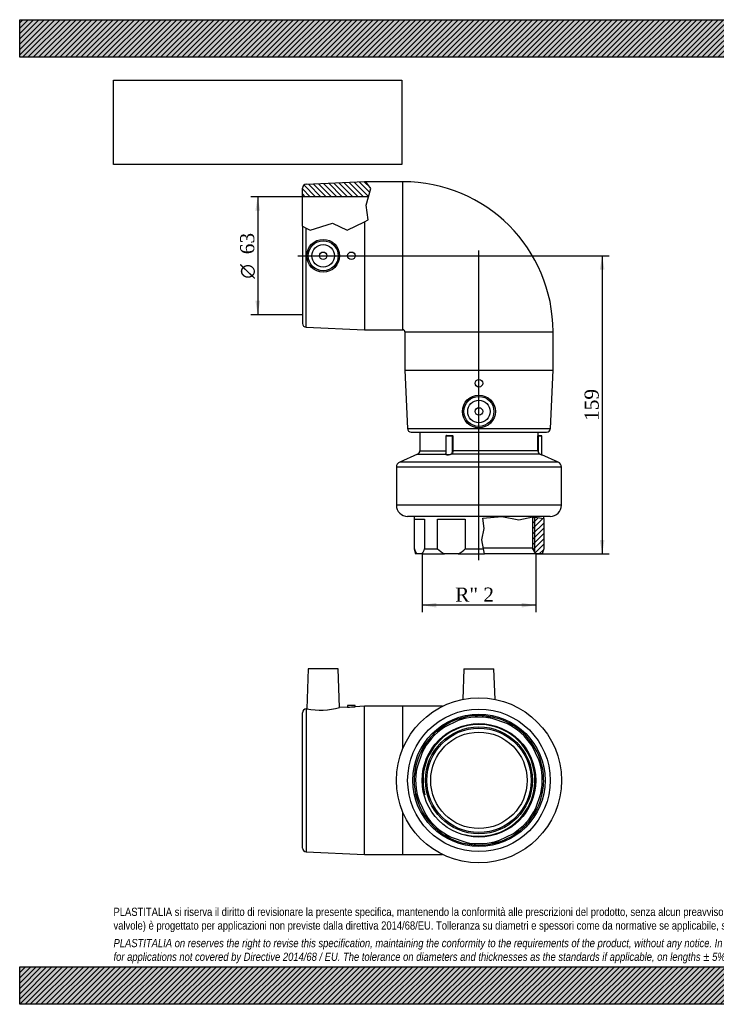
# Model space of a CAD drawing. Header units: millimetres. Extents: x 0 to 742, y 0 to 525.
# Tile 1 of 2: x 0 to 371, y 0 to 525. Entities that reach past the tile are written whole.
import ezdxf
from ezdxf.enums import TextEntityAlignment as Align
from ezdxf.lldxf.tags import DXFTag

# ---------------------------------------------------------------- set-up
doc = ezdxf.new("R2010")
doc.units = ezdxf.units.MM
doc.header["$LTSCALE"] = 2.5
for name, color, linetype in [('Default', 7, 'Continuous'), ('DV1_Default', 7, 'Continuous'), ('GE9P063C', 7, 'Continuous'), ('IOF063C', 7, 'Continuous'), ('PARTE_PE_063', 7, 'Continuous')]:
    doc.layers.add(name, color=color, linetype=linetype)
doc.styles.add('SEACAD_Solid_Edge_ANSI1_Symbols', font='semeca1.ttf')
doc.styles.add('SEACAD_Times_New_Roman', font='times.ttf')
tags = doc.linetypes.add('CENTER2', pattern=[28.575, 19.05, -3.175, 3.175, -3.175]).pattern_tags.tags
tags[10:11] = [DXFTag(74, 4), DXFTag(75, 0), DXFTag(340, '0'), DXFTag(46, 0.0), DXFTag(50, 0.0), DXFTag(44, 0.0), DXFTag(45, 0.0)]
tags[8:9] = [DXFTag(74, 4), DXFTag(75, 0), DXFTag(340, '0'), DXFTag(46, 0.0), DXFTag(50, 0.0), DXFTag(44, 0.0), DXFTag(45, 0.0)]
tags[6:7] = [DXFTag(74, 4), DXFTag(75, 0), DXFTag(340, '0'), DXFTag(46, 0.0), DXFTag(50, 0.0), DXFTag(44, 0.0), DXFTag(45, 0.0)]
tags[4:5] = [DXFTag(74, 4), DXFTag(75, 0), DXFTag(340, '0'), DXFTag(46, 0.0), DXFTag(50, 0.0), DXFTag(44, 0.0), DXFTag(45, 0.0)]
doc.dimstyles.new('ANSImm', dxfattribs={"dimtxt": 7.5, "dimasz": 7.5, "dimexe": 3.75, "dimexo": 0, "dimgap": 1.875, "dimtad": 1, "dimdsep": 46, "dimtxsty": 'SEACAD_Times_New_Roman', "dimblk1": '_SE_FILLED', "dimblk2": '_SE_FILLED', "dimsah": 1, "dimcen": 3.75, "dimazin": 0, "dimtfac": 0.85, "dimtdec": 3, "dimtofl": 0, "dimtmove": 0, "dimatfit": 3, "dimfxl": 1, "dimarcsym": 0})
picture_1 = doc.add_image_def('image1.jpg', size_in_pixel=(4302, 1260))

# ---------------------------------------------------------------- blocks, each defined once
blk = doc.blocks.new('SE')
at = {"layer": 'GE9P063C', "linetype": 'Continuous'}
h = blk.add_hatch(dxfattribs=at)
h.set_pattern_fill('LINE', scale=0.62992, angle=135, style=0)
edge = h.paths.add_edge_path()
edge.add_line((187.16, 435), (184.55, 438.63))
edge.add_line((184.55, 438.63), (183.75, 438.63))
edge.add_line((183.75, 438.63), (152.66, 437.21))
edge.add_arc((152.75, 435.22), 2, 92.6026, 180)
edge.add_line((150.75, 435.22), (150.75, 430.63))
edge.add_line((150.75, 430.63), (185.9, 430.63))
edge.add_line((185.9, 430.63), (187.16, 435))
at = {"layer": 'IOF063C', "linetype": 'Continuous'}
h = blk.add_hatch(dxfattribs=at)
h.set_pattern_fill('LINE', scale=0.62992, angle=45, style=0)
h.paths.add_polyline_path([(279.25, 259), (273.4, 259.88), (273.25, 259.85), (273.25, 243.16), (275, 240.13), (278.5, 240.13), (279.25, 242.93)])
at = {"layer": 'DV1_Default', "color": 7, "linetype": 'CENTER2'}
for p, q in [((148.29, 399.13), (246.95, 399.13)), ((244.75, 236.75), (244.75, 401.86))]:
    blk.add_line(p, q, dxfattribs=at)
at = {"layer": 'GE9P063C', "color": 7, "linetype": 'Continuous'}
for p, q in [((183.75, 438.63), (152.66, 437.21)), ((184.55, 438.63), (183.75, 438.63)), ((187.16, 435), (184.55, 438.63)), ((204.25, 438.63), (184.55, 438.63)), ((204.25, 359.63), (204.25, 438.63)), ((150.75, 430.63), (150.75, 435.22)), ((150.75, 414.82), (150.75, 430.63)), ((185.9, 430.63), (150.75, 430.63)), ((184.59, 426.09), (187.16, 435)), ((185.72, 418.23), (184.59, 426.09)), ((150.75, 414.82), (152.66, 413.84)), ((150.75, 414.82), (150.75, 363.04)), ((154.78, 412.75), (166.76, 416.51)), ((166.76, 416.51), (174.53, 412.75)), ((174.53, 412.75), (183.75, 417.27)), ((183.75, 417.27), (185.72, 418.23)), ((183.75, 417.27), (183.75, 359.63)), ((152.66, 361.04), (152.66, 413.84)), ((152.66, 413.84), (154.78, 412.75)), ((152.66, 361.04), (183.75, 359.63)), ((183.75, 359.63), (204.25, 359.63)), ((205.25, 358.63), (284.25, 358.63)), ((205.25, 358.63), (205.25, 338.13)), ((284.25, 338.13), (284.25, 358.63)), ((205.25, 338.13), (284.25, 338.13)), ((205.25, 338.13), (206.67, 307.04)), ((282.84, 307.04), (284.25, 338.13)), ((206.67, 307.04), (282.84, 307.04)), ((208.67, 305.13), (280.84, 305.13))]:
    blk.add_line(p, q, dxfattribs=at)
for centre, radius in [((161.74, 399.13), 8.75), ((161.75, 399.13), 8), ((161.75, 399.13), 6), ((161.75, 399.13), 2), ((176.75, 399.13), 2), ((244.75, 331.13), 2), ((244.75, 316.11), 8.75), ((244.75, 316.13), 8), ((244.75, 316.13), 6), ((244.75, 316.13), 2)]:
    blk.add_circle(centre, radius, dxfattribs=at)
for centre, radius, start, end in [((152.75, 435.22), 2, 92.6026, 180), ((204.25, 358.63), 80, 0, 90), ((152.75, 363.04), 2, 180, 267.3974), ((204.25, 358.63), 1, 0, 90), ((208.67, 307.13), 2, 182.6026, 270), ((280.84, 307.13), 2, 270, 357.3974)]:
    blk.add_arc(centre, radius, start, end, dxfattribs=at)
at = {"layer": 'IOF063C', "color": 7, "linetype": 'Continuous'}
for p, q in [((210.25, 260.13), (210.25, 242.93)), ((210.4, 242.93), (210.4, 258.63)), ((210.4, 258.63), (215.76, 258.63)), ((215.76, 258.63), (215.76, 242.93)), ((222.66, 242.93), (222.66, 258.63)), ((222.66, 258.63), (237.48, 258.63)), ((237.48, 258.63), (237.48, 242.93)), ((246.89, 259.25), (256.87, 260.02)), ((247.46, 253.74), (246.89, 259.25)), ((256.87, 260.02), (265.98, 258.28)), ((265.98, 258.28), (273.4, 259.88)), ((273.25, 259.85), (273.25, 243.16)), ((273.4, 259.88), (279.25, 259)), ((274.56, 240.89), (274.56, 259.85)), ((279.25, 259), (279.25, 260.13)), ((279.25, 259), (279.25, 242.93)), ((246.32, 247.73), (247.46, 253.74)), ((247.26, 242.93), (246.32, 247.73)), ((210.4, 242.93), (210.25, 242.93)), ((210.25, 242.93), (211.01, 240.13)), ((215.76, 242.93), (222.66, 242.93)), ((237.48, 242.93), (247.26, 242.93)), ((273.25, 243.16), (247.21, 243.16)), ((247.8, 240.13), (247.26, 242.93)), ((275, 240.13), (273.25, 243.16)), ((279.25, 242.93), (278.5, 240.13)), ((211.75, 240.13), (211.01, 240.13)), ((214.41, 240.13), (211.75, 240.13)), ((214.41, 240.13), (226.39, 240.13)), ((233.75, 240.13), (226.39, 240.13)), ((233.75, 240.13), (247.8, 240.13)), ((275, 240.13), (247.8, 240.13)), ((278.5, 240.13), (275, 240.13))]:
    blk.add_line(p, q, dxfattribs=at)
for centre, radius, start, end in [((222.38, 246.98), 12.65, 198.6919, 212.805), ((204.35, 246.71), 12.03, 326.8252, 341.6779), ((233.61, 253.62), 15.31, 224.3319, 241.8529), ((226.76, 253.32), 14.93, 297.9259, 315.8893)]:
    blk.add_arc(centre, radius, start, end, dxfattribs=at)
at = {"layer": 'PARTE_PE_063', "color": 7, "linetype": 'Continuous'}
for p, q in [((213.25, 305.13), (213.25, 295.13)), ((276.25, 303.23), (276.25, 305.13)), ((230.72, 303.03), (227.04, 303.03)), ((227.04, 303.03), (227.04, 293.49)), ((227.14, 303.13), (230.63, 303.13)), ((227.4, 303.23), (230.67, 303.23)), ((230.72, 295.13), (230.72, 303.03)), ((230.85, 303.03), (230.72, 303.03)), ((230.85, 303.03), (230.85, 295.13)), ((276.19, 295.13), (276.19, 303.03)), ((276.28, 303.03), (276.19, 303.03)), ((276.2, 303.23), (276.25, 303.23)), ((276.28, 303.03), (278.19, 303.03)), ((276.28, 303.03), (276.28, 295.13)), ((278.09, 303.13), (276.3, 303.13)), ((278.19, 293.04), (278.19, 303.03)), ((213.25, 295.13), (227.04, 295.13)), ((230.85, 295.13), (230.72, 295.13)), ((276.19, 295.13), (230.85, 295.13)), ((276.28, 295.13), (276.19, 295.13)), ((212.06, 293.3), (202.55, 289.13)), ((286.96, 289.13), (202.55, 289.13)), ((212.06, 293.3), (226.97, 293.3)), ((277.41, 293.3), (229.88, 293.3)), ((286.96, 289.13), (278.25, 292.95)), ((288.75, 286.38), (200.75, 286.38)), ((200.75, 286.38), (200.75, 266.13)), ((288.75, 266.13), (288.75, 286.38)), ((288.75, 266.13), (200.75, 266.13)), ((282.75, 260.13), (206.75, 260.13))]:
    blk.add_line(p, q, dxfattribs=at)
for centre, radius, start, end in [((227.14, 303.03), 0.1, 90, 180), ((230.62, 303.03), 0.0979, 358.763, 88.9338), ((230.66, 303.04), 0.191, 357.1335, 86.768), ((277, 303.08), 0.819, 169.345, 183.3974), ((276.35, 303.23), 0.1, 180, 270), ((278.09, 303.03), 0.1, 0, 90), ((211.25, 295.13), 2, 293.6735, 0), ((278.17, 295.13), 1.98, 179.9836, 247.489), ((278.16, 295.1), 1.88, 179.3053, 245.6761), ((203.75, 286.38), 3, 113.6735, 180), ((319.03, 392.18), 107.29, 247.1716, 247.6589), ((278.29, 293.04), 0.1, 179.8466, 247.6591), ((285.75, 286.38), 3, 0, 66.3265), ((206.75, 266.13), 6, 180, 270), ((282.75, 266.13), 6, 270, 0)]:
    blk.add_arc(centre, radius, start, end, dxfattribs=at)
for centre, major_axis, ratio, start_param, end_param in [((227.34, 303.23), (0, -0.1), 0.551087, 0, 1.570796), ((230.63, 303.23), (0, -0.1), 0.447109, 0, 1.570796), ((276.3, 303.23), (0, -0.1), 0.998196, 4.712389, 6.05273), ((276.3, 303.23), (0, -0.1), 0.998196, 6.05273, 6.283185), ((226.95, 293.39), (-0.0944, -0.0331), 0.940952, 1.473998, 2.785264), ((229.86, 293.39), (0.0344, -0.0939), 0.373563, 4.576178, 5.887443), ((277.45, 293.39), (-0.0388, -0.0922), 0.567388, 4.946865, 6.258131)]:
    blk.add_ellipse(centre, major_axis=major_axis, ratio=ratio, start_param=start_param, end_param=end_param, dxfattribs=at)
for points, knots in [([(227.4, 303.23), (227.35, 303.23), (227.31, 303.21), (227.27, 303.16), (227.26, 303.14), (227.25, 303.13)], [0, 0, 0, 0, 0.5, 0.5, 0.6624819, 0.6624819, 0.6624819, 0.6624819]), ([(276.28, 303.03), (276.28, 303.04), (276.28, 303.05), (276.28, 303.06), (276.28, 303.07), (276.28, 303.08), (276.28, 303.09), (276.29, 303.1), (276.29, 303.11), (276.29, 303.11), (276.29, 303.12), (276.29, 303.12), (276.29, 303.12), (276.3, 303.13), (276.3, 303.13), (276.3, 303.13)], [0, 0, 0, 0, 0.211455, 0.211455, 0.211455, 0.423583, 0.423583, 0.423583, 0.637458, 0.637458, 0.637458, 0.853853, 0.853853, 0.853853, 1, 1, 1, 1]), ([(229.83, 293.39), (230.15, 293.51), (230.39, 293.75), (230.67, 294.37), (230.72, 294.75), (230.72, 295.13)], [0, 0, 0, 0, 0.5, 0.5, 1, 1, 1, 1]), ([(230.85, 295.13), (230.85, 294.72), (230.79, 294.33), (230.49, 293.67), (230.23, 293.43), (229.88, 293.3)], [0, 0, 0, 0, 0.5, 0.5, 1, 1, 1, 1]), ([(229.88, 293.3), (229.59, 293.19), (229.27, 293.1), (228.62, 292.98), (228.29, 292.94), (227.72, 292.94), (227.47, 292.98), (227.12, 293.1), (227.01, 293.19), (226.97, 293.3)], [0, 0, 0, 0, 0.25, 0.25, 0.5, 0.5, 0.75, 0.75, 1, 1, 1, 1]), ([(227.05, 293.39), (227.09, 293.28), (227.19, 293.19), (227.53, 293.07), (227.76, 293.04), (228.31, 293.04), (228.62, 293.07), (229.24, 293.19), (229.55, 293.28), (229.83, 293.39)], [0, 0, 0, 0, 0.25, 0.25, 0.5, 0.5, 0.75, 0.75, 1, 1, 1, 1]), ([(277.39, 293.39), (277.63, 293.28), (277.83, 293.19), (278.11, 293.07), (278.19, 293.04), (278.19, 293.04), (278.19, 293.04), (278.19, 293.04)], [0, 0, 0, 0, 0.25, 0.25, 0.5, 0.5, 0.5007124, 0.5007124, 0.5007124, 0.5007124])]:
    blk.add_open_spline(points, degree=3, knots=knots, dxfattribs=at)
for points in [[(226.97, 293.3), (226.95, 293.4), (226.98, 293.56), (227.04, 293.78)], [(227.04, 293.48), (227.04, 293.45), (227.04, 293.41), (227.05, 293.39)]]:
    blk.add_open_spline(points, degree=3, dxfattribs=at)
blk = doc.blocks.new('SE1')
at = {"layer": 'GE9P063C', "color": 7, "linetype": 'Continuous'}
for p, q in [((153.75, 178.91), (153.01, 157.52)), ((169.75, 178.91), (153.75, 178.91)), ((170.47, 158.31), (169.75, 178.91)), ((236.75, 178.91), (236.18, 162.57)), ((236.75, 178.91), (252.75, 178.91)), ((253.33, 162.57), (252.75, 178.91)), ((153.01, 157.52), (152.66, 157.5)), ((152.66, 157.5), (152.66, 81.33)), ((174.78, 158.51), (170.46, 158.31)), ((178.75, 159.41), (174.75, 159.41)), ((174.75, 159.41), (174.75, 158.51)), ((183.75, 158.91), (178.73, 158.69)), ((178.75, 158.68), (178.75, 159.41)), ((183.75, 79.91), (183.75, 158.91)), ((204.25, 158.91), (183.75, 158.91)), ((204.25, 136.61), (204.25, 158.91)), ((225.37, 158.91), (204.25, 158.91)), ((150.75, 83.33), (150.75, 155.5)), ((204.25, 79.91), (204.25, 102.22)), ((152.66, 81.33), (183.75, 79.91)), ((183.75, 79.91), (204.25, 79.91)), ((204.25, 79.91), (225.37, 79.91))]:
    blk.add_line(p, q, dxfattribs=at)
for centre, radius, start, end in [((152.75, 155.5), 2, 92.6026, 180), ((160.05, 195.17), 38.31, 259.4102, 285.795), ((174.97, 197.81), 39.3, 269.6828, 275.5224), ((152.75, 83.33), 2, 180, 267.3974)]:
    blk.add_arc(centre, radius, start, end, dxfattribs=at)
at = {"layer": 'IOF063C', "color": 7, "linetype": 'Continuous'}
for p, q in [((237.48, 153.14), (233.75, 151.32)), ((251.79, 152.42), (247.86, 153.77)), ((259.54, 149.76), (251.79, 152.42)), ((226.39, 147.73), (222.66, 145.91)), ((233.75, 151.32), (226.39, 147.73)), ((263.46, 148.4), (259.54, 149.76)), ((215.76, 138.12), (214.41, 134.2)), ((273.07, 137.78), (271.25, 141.51)), ((276.66, 130.42), (273.07, 137.78)), ((214.41, 134.2), (211.75, 126.45)), ((211.75, 126.45), (210.4, 122.52)), ((278.48, 126.69), (276.66, 130.42)), ((277.76, 112.38), (279.11, 116.31)), ((211.03, 112.14), (212.85, 108.41)), ((275.1, 104.63), (277.76, 112.38)), ((212.85, 108.41), (216.44, 101.05)), ((216.44, 101.05), (218.26, 97.32)), ((273.74, 100.71), (275.1, 104.63)), ((226.05, 90.42), (229.97, 89.07)), ((255.76, 87.51), (263.12, 91.1)), ((263.12, 91.1), (266.85, 92.92)), ((229.97, 89.07), (237.72, 86.41)), ((237.72, 86.41), (241.65, 85.06)), ((252.03, 85.69), (255.76, 87.51))]:
    blk.add_line(p, q, dxfattribs=at)
for radius in [35.25, 30.25, 28.5, 27.8]:
    blk.add_circle((244.75, 119.41), radius, dxfattribs=at)
for radius, start, end in [(34.5, 102.1713, 129.8287), (33.75, 77.9746, 109.0254), (34.5, 84.8287, 102.1713), (34.5, 57.1713, 84.8287), (33.75, 122.9746, 154.0254), (29.81, 255, 195), (33.75, 32.9746, 64.0254), (34.5, 39.8287, 57.1713), (34.5, 129.8287, 147.1713), (34.5, 147.1713, 174.8287), (34.5, 12.1713, 39.8287), (33.75, 167.9746, 199.0254), (33.75, 347.9746, 19.0254), (34.5, 354.8287, 12.1713), (34.5, 174.8287, 192.1713), (34.5, 327.1713, 354.8287), (34.5, 192.1713, 219.8287), (33.75, 212.9746, 244.0254), (33.75, 302.9746, 334.0254), (34.5, 309.8287, 327.1713), (34.5, 219.8287, 237.1713), (34.5, 237.1713, 264.8287), (34.5, 282.1713, 309.8287), (33.75, 257.9746, 289.0254), (34.5, 264.8287, 282.1713)]:
    blk.add_arc((244.75, 119.41), radius, start, end, dxfattribs=at)
at = {"layer": 'PARTE_PE_063', "color": 7, "linetype": 'Continuous'}
for radius in [44, 38, 35.25, 25.7]:
    blk.add_circle((244.75, 119.41), radius, dxfattribs=at)
blk = doc.blocks.new('GDimGGroup')
at = {"layer": 'Default', "linetype": 'Continuous'}
for points in [[(125.61, 423.13), (128.11, 423.13), (126.86, 430.63)], [(125.61, 375.13), (126.86, 367.63), (128.11, 375.13)]]:
    blk.add_hatch(color=7, dxfattribs=at).paths.add_polyline_path(points)
at = {"layer": 'Default', "color": 7, "linetype": 'Continuous'}
for p, q in [((150.75, 430.63), (123.11, 430.63)), ((126.86, 430.63), (126.86, 367.63)), ((150.75, 367.63), (123.11, 367.63))]:
    blk.add_line(p, q, dxfattribs=at)
for s, style, p in [('63', 'SEACAD_Times_New_Roman', (117.48, 399.97)), ('O', 'SEACAD_Solid_Edge_ANSI1_Symbols', (117.48, 386.91))]:
    blk.add_text(s, height=7.5, rotation=90, dxfattribs=dict(at, style=style)).set_placement(p, align=Align.TOP_LEFT)
blk = doc.blocks.new('GDimGGroup1')
at = {"layer": 'Default', "linetype": 'Continuous'}
for points in [[(222, 211.57), (222, 214.07), (214.5, 212.82)], [(267.5, 211.57), (275, 212.82), (267.5, 214.07)]]:
    blk.add_hatch(color=7, dxfattribs=at).paths.add_polyline_path(points)
at = {"layer": 'Default', "color": 7, "linetype": 'Continuous'}
for p, q in [((214.5, 240.13), (214.5, 209.07)), ((275, 240.13), (275, 209.07)), ((275, 212.82), (214.5, 212.82))]:
    blk.add_line(p, q, dxfattribs=at)
at = {"layer": 'Default', "color": 7, "linetype": 'Continuous', "style": 'SEACAD_Times_New_Roman'}
blk.add_text('R" 2', height=7.5, dxfattribs=at).set_placement((232.09, 222.2), align=Align.TOP_LEFT)
blk = doc.blocks.new('DMBLK34')
at = {"layer": 'Default', "linetype": 'Continuous'}
for points in [[(311.68, 391.63), (310.43, 399.13), (309.18, 391.63)], [(311.68, 247.63), (309.18, 247.63), (310.43, 240.13)]]:
    blk.add_hatch(color=7, dxfattribs=at).paths.add_polyline_path(points)
at = {"layer": 'Default', "color": 7, "linetype": 'Continuous'}
for p, q in [((244.75, 399.13), (314.18, 399.13)), ((310.43, 399.13), (310.43, 240.13)), ((275, 240.13), (314.18, 240.13))]:
    blk.add_line(p, q, dxfattribs=at)
at = {"layer": 'Default', "color": 7, "linetype": 'Continuous', "style": 'SEACAD_Times_New_Roman'}
blk.add_text('159', height=7.5, rotation=90, dxfattribs=at).set_placement((301.06, 311.1), align=Align.TOP_LEFT)
blk = doc.blocks.new('_SE_FILLED')
at = {"color": 0}
blk.add_line((0, 0), (-1, 0), dxfattribs=at)
blk.add_solid([(0, 0), (-1, -0.1665), (-1, 0.1665), (0, 0)], dxfattribs=at)

msp = doc.modelspace()

# ---------------------------------------------------------------- hatches: boundary and pattern name
at = {"layer": 'Default', "linetype": 'Continuous'}
h = msp.add_hatch(dxfattribs=at)
h.set_pattern_fill('LINE', scale=0.62992, angle=45, style=0)
h.paths.add_polyline_path([(742.5, 505), (742.5, 525), (0, 525), (0, 505)])
for points in [[(742.5, 505), (742.5, 525), (0, 525), (0, 505)], [(742.5, 0), (742.5, 20), (0, 20), (0, 0)]]:
    msp.add_hatch(color=7, dxfattribs=at).paths.add_polyline_path(points)
h = msp.add_hatch(dxfattribs=at)
h.set_pattern_fill('LINE', scale=0.62992, angle=45, style=0)
h.paths.add_polyline_path([(742.5, 0), (742.5, 20), (0, 20), (0, 0)])

# ---------------------------------------------------------------- linework, layer by layer
at = {"layer": 'Default', "color": 7, "linetype": 'Continuous'}
for p, q in [((0, 525), (742.5, 525)), ((0, 505), (0, 525)), ((742.5, 505), (0, 505)), ((0, 20), (742.5, 20)), ((0, 0), (0, 20)), ((742.5, 0), (0, 0))]:
    msp.add_line(p, q, dxfattribs=at)

# ---------------------------------------------------------------- block references
at = {"layer": 'Default'}
for name in ['SE', 'GDimGGroup', 'GDimGGroup1', 'SE1']:
    msp.add_blockref(name, (0, 0), dxfattribs=at)

# ---------------------------------------------------------------- texts
at = {"layer": 'Default', "insert": (50, 51.506), "char_height": 4.375, "width": 642.5, "attachment_point": 1}
msp.add_mtext("{\\fArial Narrow|b0||i0||c0|p34;\\C7;\\H4.375;\\W1.;PLASTITALIA si riserva il diritto di revisionare la presente specifica, mantenendo la conformità alle prescrizioni del prodotto, senza alcun preavviso. In caso di assegnazione d'ordine si riserva di compiere una più dettagliata analisi tecnico/qualitativa. Il presente prodotto (ad esclusione delle \\P}{\\fArial Narrow|b0||i0||c0|p34;\\C7;\\H4.375;\\W1.;valvole) è progettato per applicazioni non previste dalla direttiva 2014/68/EU. Tolleranza su diametri e spessori come da normative se applicabile, su lunghezze ±5%, su angoli ±2°, se non diversamente specificato.\\P}{\\fArial Narrow|b0||i0||c0|p34;\\C7;\\H1.25;\\W1.;   \\P}{\\fArial Narrow|b0||i1||c0|p34;\\C7;\\H4.375;\\W1.;PLASTITALIA on reserves the right to revise this specification, maintaining the conformity to the requirements of the product, without any notice. In case of assignation of order on will reserve to make a more detailed analysis technical/qualitative. This product (excluding valves) is designed \\P}{\\fArial Narrow|b0||i1||c0|p34;\\C7;\\H4.375;\\W1.;for applications not covered by Directive 2014/68 / EU. The tolerance on diameters and thicknesses as the standards if applicable, on lengths ± 5%, on angles ± 2 °, unless otherwise indicated.\\P}", dxfattribs=at)

# ---------------------------------------------------------------- dimensions: what is measured, and where the dimension line sits
at = {"layer": 'Default', "color": 7, "linetype": 'Continuous'}
dim = msp.add_linear_dim(base=(310.434, 240.127), p1=(244.755, 399.127), p2=(275.005, 240.127), angle=90, text='\\A1;<>', dimstyle='ANSImm', dxfattribs=at)
dim.commit()
dim.dimension.update_dxf_attribs({"geometry": 'DMBLK34', "text_midpoint": (310.434, 319.627), "dimtype": 160})

# ---------------------------------------------------------------- pictures from other files: only their frames are drawn
image = msp.add_image(picture_1, insert=(50, 447.758), size_in_units=(153.643, 45))
image.dxf.flags = 7

doc.saveas('drawing.dxf')
